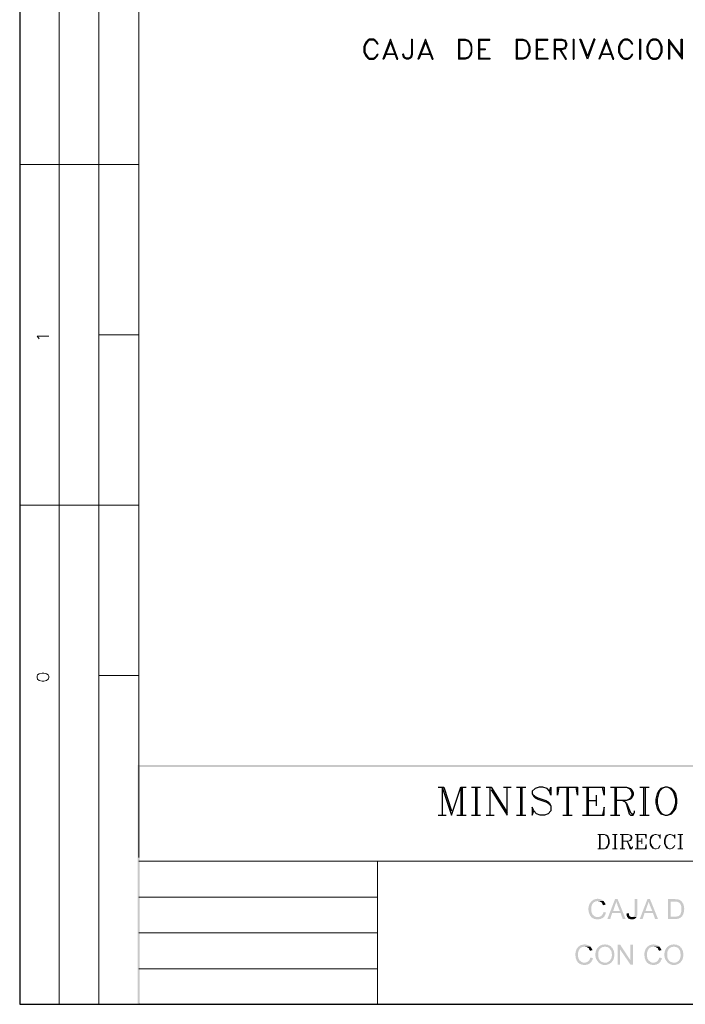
# Model space of a CAD drawing. Header units: millimetres. Extents: x 8 to 202, y 3 to 294.
# Tile 1 of 10: x 8 to 96, y 3 to 133. Entities that reach past the tile are written whole.
import ezdxf

# ---------------------------------------------------------------- set-up
doc = ezdxf.new("R2010")
doc.units = ezdxf.units.MM
doc.layers.add('DGE_CONTORNOS', color=7, linetype='Continuous', lineweight=0)
doc.layers.add('DGE_RELLENO', color=7, linetype='Continuous', lineweight=0)

msp = doc.modelspace()

# ---------------------------------------------------------------- hatches: boundary and pattern name
at = {"layer": 'DGE_RELLENO', "true_color": 0x000000}
for points in [[(23.4527, 34.8263), (23.7067, 34.5723), (201.9723, 34.8263)], [(23.4527, 3.2456), (23.7067, 34.5723), (23.4527, 34.8263)], [(23.7067, 3.3726), (23.4527, 3.2456), (23.7067, 34.5723)], [(23.7067, 34.5723), (201.9723, 34.8263), (201.8453, 34.5723)], [(84.1587, 17.1733), (84.074, 17.1733), (84.0317, 17.131), (83.8623, 17.131), (83.82, 17.0886), (83.7353, 17.0886), (83.6507, 17.0463), (83.6083, 17.0463), (83.5237, 17.0039), (83.4813, 16.9616), (83.439, 16.9193), (83.3543, 16.8769), (83.312, 16.8346), (83.2697, 16.7923), (83.2273, 16.7076), (83.185, 16.6653), (83.1427, 16.623), (83.1003, 16.5383), (83.058, 16.4536), (83.058, 16.4113), (83.0157, 16.3266), (83.0157, 16.2843), (82.9733, 16.1996), (82.9733, 16.0726), (82.931, 15.988), (82.931, 15.6916), (82.9733, 15.607), (82.9733, 15.3953), (83.0157, 15.3106), (83.0157, 15.2683), (83.058, 15.1836), (83.1003, 15.1413), (83.1003, 15.0566), (83.1427, 14.972), (83.185, 14.9296), (83.2273, 14.8873), (83.2697, 14.8026), (83.312, 14.7603), (83.3543, 14.7179), (84.1587, 14.7603), (83.947, 14.7603), (83.9047, 14.8026), (83.82, 14.8026), (83.7777, 14.8449), (83.693, 14.8873), (83.6507, 14.9296), (83.6083, 14.972), (83.566, 15.0143), (83.4813, 15.0566), (83.4813, 15.0989), (83.439, 15.1836), (83.3967, 15.2683), (83.3543, 15.3106), (83.3543, 15.4376), (83.312, 15.5223), (83.312, 16.115), (83.3543, 16.1996), (83.3543, 16.2419), (83.3967, 16.3266), (83.3967, 16.3689), (83.439, 16.4536), (83.4813, 16.4959), (83.5237, 16.5806), (83.566, 16.623), (83.6083, 16.6653), (83.6507, 16.7076), (83.693, 16.7499), (83.7353, 16.7499), (83.82, 16.7923), (83.8623, 16.8346), (84.0317, 16.8346), (84.074, 16.8769), (84.9207, 16.8769), (84.8783, 16.9193), (84.836, 16.9616), (84.7937, 17.0039), (84.7513, 17.0039), (84.6667, 17.0463), (84.6243, 17.0886), (84.5397, 17.0886), (84.455, 17.131), (84.328, 17.131), (84.2433, 17.1733)], [(86.7833, 17.131), (86.4447, 17.131), (85.4287, 14.5063), (85.8097, 14.5063), (86.0637, 15.3106), (87.1643, 15.3106), (86.1907, 15.5646), (86.4447, 16.3266), (86.4447, 16.3689), (86.487, 16.4113), (86.5293, 16.4959), (86.5293, 16.5383), (86.5717, 16.623), (86.5717, 16.7499), (86.614, 16.8346)], [(86.7833, 17.131), (86.614, 16.8346), (86.614, 16.7499), (86.6563, 16.6653), (86.6563, 16.623), (86.6987, 16.5383), (86.741, 16.4536), (86.741, 16.3689), (86.7833, 16.2843), (87.0797, 15.5646), (86.1907, 15.5646), (87.1643, 15.3106), (87.4607, 14.5063), (87.8417, 14.5063)], [(89.3657, 17.131), (89.027, 17.131), (89.027, 15.0566), (88.9847, 14.972), (88.9847, 14.9296), (88.9423, 14.8873), (88.8577, 14.8449), (88.8577, 14.8026), (88.773, 14.8026), (88.7307, 14.7603), (88.646, 14.7603), (89.281, 14.7603), (89.281, 14.8449), (89.3233, 14.8449), (89.3233, 14.9296), (89.3657, 15.0143), (89.3657, 15.3529)], [(91.059, 17.131), (90.7203, 17.131), (89.7043, 14.5063), (90.0853, 14.5063), (90.3393, 15.3106), (91.44, 15.3106), (90.4663, 15.5646), (90.7203, 16.3266), (90.7203, 16.3689), (90.7627, 16.4113), (90.805, 16.4959), (90.805, 16.5383), (90.8473, 16.623), (90.8473, 16.7499), (90.8897, 16.8346)], [(91.059, 17.131), (90.8897, 16.8346), (90.8897, 16.7499), (90.932, 16.6653), (90.932, 16.623), (90.9743, 16.5383), (91.0167, 16.4536), (91.0167, 16.3689), (91.059, 16.2843), (91.3553, 15.5646), (90.4663, 15.5646), (91.44, 15.3106), (91.7363, 14.5063), (92.1173, 14.5063)], [(94.3187, 17.131), (93.4297, 17.131), (93.4297, 14.5063), (94.6573, 14.5063), (94.6997, 14.5486), (94.8267, 14.5486), (94.9113, 14.5909), (94.9537, 14.6333), (95.0383, 14.6333), (95.0807, 14.6756), (95.123, 14.7179), (95.1653, 14.7603), (95.2077, 14.8026), (93.7683, 14.8026), (93.7683, 16.7923), (94.3187, 16.7923), (95.2077, 16.8346), (95.1653, 16.8769), (95.123, 16.9193), (95.0383, 16.9616), (94.996, 17.0039), (94.9113, 17.0463), (94.869, 17.0463), (94.7843, 17.0886), (94.488, 17.0886), (94.4033, 17.131)], [(84.9207, 16.8769), (84.1587, 16.8769), (84.201, 16.8769), (84.2857, 16.8346), (84.4127, 16.8346), (84.4973, 16.7923), (84.5397, 16.7499), (84.582, 16.7499), (84.6243, 16.7076), (84.709, 16.6653), (84.7513, 16.5806), (84.7513, 16.5383), (84.7937, 16.4536), (84.836, 16.4113), (84.8783, 16.3266), (85.217, 16.4113), (85.1747, 16.4536), (85.1747, 16.4959), (85.1323, 16.5806), (85.09, 16.623), (85.0477, 16.7076), (85.0053, 16.7499), (84.963, 16.8346)], [(95.2077, 16.8346), (94.3187, 16.7923), (94.6573, 16.7923), (94.6997, 16.7499), (94.7843, 16.7499), (94.8267, 16.7076), (94.869, 16.6653), (94.9537, 16.623), (94.996, 16.5806), (95.0383, 16.5383), (95.0807, 16.4536), (95.123, 16.4113), (95.123, 16.3689), (95.1653, 16.2843), (95.1653, 16.2419), (95.2077, 16.1573), (95.2077, 15.5223), (95.1653, 15.4376), (95.1653, 15.3106), (95.123, 15.3106), (95.123, 15.2259), (95.0807, 15.1413), (95.0383, 15.0989), (94.996, 15.0566), (94.9537, 15.0143), (94.9113, 14.972), (94.869, 14.9296), (94.7843, 14.8873), (94.6997, 14.8449), (94.5727, 14.8449), (94.488, 14.8026), (93.7683, 14.8026), (95.2077, 14.8026), (95.2923, 14.8449), (95.3347, 14.9296), (95.3347, 14.972), (95.377, 15.0143), (95.4193, 15.0989), (95.4617, 15.1413), (95.4617, 15.2259), (95.504, 15.3106), (95.504, 15.3953), (95.5463, 15.4376), (95.5463, 15.7339), (95.5887, 15.8186), (95.5887, 15.8609), (95.5463, 15.9456), (95.5463, 16.1573), (95.504, 16.2419), (95.504, 16.3689), (95.4617, 16.4536), (95.4617, 16.4959), (95.4193, 16.5383), (95.377, 16.623), (95.3347, 16.6653), (95.2923, 16.7499), (95.25, 16.7923)], [(84.9207, 15.4376), (84.9207, 15.3953), (84.8783, 15.3529), (84.8783, 15.2683), (84.836, 15.1836), (84.7937, 15.1413), (84.7513, 15.0566), (84.709, 15.0143), (84.6667, 14.972), (84.6243, 14.9296), (84.6243, 14.8873), (84.5397, 14.8873), (84.4973, 14.8449), (84.4127, 14.8026), (84.3703, 14.8026), (84.2857, 14.7603), (84.1587, 14.7603), (83.3543, 14.7179), (83.439, 14.6756), (83.4813, 14.6333), (83.5237, 14.5909), (83.6083, 14.5909), (83.6507, 14.5486), (83.7353, 14.5063), (83.8623, 14.5063), (83.947, 14.464), (84.328, 14.464), (84.4127, 14.5063), (84.5397, 14.5063), (84.6243, 14.5486), (84.6667, 14.5909), (84.7513, 14.5909), (84.7937, 14.6333), (84.8783, 14.6756), (84.8783, 14.7179), (84.963, 14.7603), (85.0053, 14.8026), (85.0477, 14.8449), (85.09, 14.9296), (85.09, 14.972), (85.1323, 15.0566), (85.1747, 15.0989), (85.217, 15.1836), (85.217, 15.2683), (85.2593, 15.3529)], [(88.265, 15.2683), (87.9263, 15.2259), (87.9263, 15.1836), (87.9687, 15.0989), (87.9687, 14.9296), (88.011, 14.8873), (88.011, 14.8026), (88.0533, 14.7603), (88.0957, 14.7179), (88.138, 14.6756), (88.138, 14.6333), (88.1803, 14.5909), (88.2227, 14.5486), (88.3073, 14.5486), (88.3497, 14.5063), (88.4343, 14.5063), (88.4767, 14.464), (88.8577, 14.464), (88.9423, 14.5063), (88.9847, 14.5063), (89.0693, 14.5486), (89.1117, 14.5909), (89.1963, 14.6333), (89.2387, 14.7179), (89.281, 14.7603), (88.5613, 14.7603), (88.4767, 14.8026), (88.4343, 14.8449), (88.3497, 14.8873), (88.3497, 14.9296), (88.3073, 14.972), (88.3073, 15.0566), (88.265, 15.0989), (88.265, 15.1836)], [(82.423, 11.1619), (82.3383, 11.1619), (82.296, 11.1196), (82.1267, 11.1196), (82.0843, 11.0773), (81.9997, 11.0773), (81.915, 11.0349), (81.8727, 11.0349), (81.788, 10.9926), (81.7457, 10.9503), (81.7033, 10.9079), (81.6187, 10.8656), (81.5763, 10.8233), (81.534, 10.781), (81.4917, 10.6963), (81.4493, 10.6539), (81.407, 10.6116), (81.3647, 10.5269), (81.3223, 10.4423), (81.3223, 10.3999), (81.28, 10.3153), (81.28, 10.273), (81.2377, 10.1883), (81.2377, 10.0613), (81.1953, 9.9766), (81.1953, 9.6803), (81.2377, 9.5956), (81.2377, 9.3839), (81.28, 9.2993), (81.28, 9.257), (81.3223, 9.1723), (81.3647, 9.13), (81.3647, 9.0453), (81.407, 8.9606), (81.4493, 8.9183), (81.4917, 8.8759), (81.534, 8.7913), (81.5763, 8.7489), (81.6187, 8.7066), (82.423, 8.7489), (82.2113, 8.7489), (82.169, 8.7913), (82.0843, 8.7913), (82.042, 8.8336), (81.9573, 8.8759), (81.915, 8.9183), (81.8727, 8.9606), (81.8303, 9.0029), (81.7457, 9.0453), (81.7457, 9.0876), (81.7033, 9.1723), (81.661, 9.257), (81.6187, 9.2993), (81.6187, 9.4263), (81.5763, 9.5109), (81.5763, 10.1036), (81.6187, 10.1883), (81.6187, 10.2306), (81.661, 10.3153), (81.661, 10.3576), (81.7033, 10.4423), (81.7457, 10.4846), (81.788, 10.5693), (81.8303, 10.6116), (81.8727, 10.6539), (81.915, 10.6963), (81.9573, 10.7386), (81.9997, 10.7386), (82.0843, 10.781), (82.1267, 10.8233), (82.296, 10.8233), (82.3383, 10.8656), (83.185, 10.8656), (83.1427, 10.9079), (83.1003, 10.9503), (83.058, 10.9926), (83.0157, 10.9926), (82.931, 11.0349), (82.8887, 11.0773), (82.804, 11.0773), (82.7193, 11.1196), (82.5923, 11.1196), (82.5077, 11.1619)], [(83.185, 10.8656), (82.423, 10.8656), (82.4653, 10.8656), (82.55, 10.8233), (82.677, 10.8233), (82.7617, 10.781), (82.804, 10.7386), (82.8463, 10.7386), (82.8887, 10.6963), (82.9733, 10.6539), (83.0157, 10.5693), (83.0157, 10.5269), (83.058, 10.4423), (83.1003, 10.3999), (83.1427, 10.3153), (83.4813, 10.3999), (83.439, 10.4423), (83.439, 10.4846), (83.3967, 10.5693), (83.3543, 10.6116), (83.312, 10.6963), (83.2697, 10.7386), (83.2273, 10.8233)], [(84.328, 10.8656), (84.2857, 10.8233), (84.201, 10.781), (84.201, 10.7386), (84.1587, 10.6963), (84.1163, 10.6539), (84.074, 10.6116), (84.0317, 10.5269), (84.0317, 10.4846), (83.9893, 10.4423), (83.947, 10.3576), (83.947, 10.273), (83.9047, 10.2306), (83.9047, 10.0613), (83.8623, 10.0189), (83.8623, 9.5956), (83.9047, 9.5109), (83.9047, 9.3839), (83.947, 9.2993), (83.947, 9.257), (83.9893, 9.1723), (84.0317, 9.13), (84.0317, 9.0876), (84.074, 9.0453), (84.1163, 8.9606), (84.1587, 8.9183), (84.201, 8.8759), (84.2433, 8.7913), (84.2857, 8.7489), (84.328, 8.7066), (84.4127, 8.6643), (84.455, 8.622), (84.4973, 8.622), (84.5397, 8.5796), (84.6243, 8.5373), (84.6667, 8.5373), (84.7513, 8.4949), (84.836, 8.4949), (84.8783, 8.4526), (85.1323, 8.4526), (85.344, 8.4526), (85.4287, 8.4949), (85.471, 8.4949), (85.5557, 8.5373), (85.598, 8.5373), (85.6827, 8.5796), (85.7673, 8.622), (85.8097, 8.6643), (85.8943, 8.7066), (85.9367, 8.7489), (84.963, 8.7489), (84.8783, 8.7913), (84.836, 8.7913), (84.7513, 8.8336), (84.709, 8.8336), (84.6243, 8.8759), (84.582, 8.9183), (84.5397, 8.9606), (84.4973, 9.0029), (84.455, 9.0453), (84.4127, 9.0876), (84.3703, 9.13), (84.3703, 9.1723), (84.328, 9.257), (84.2857, 9.2993), (84.2857, 9.3839), (84.2433, 9.4686), (84.2433, 10.1459), (84.2857, 10.2306), (84.2857, 10.273), (84.328, 10.3576), (84.3703, 10.3999), (84.3703, 10.4423), (84.4127, 10.5269), (84.455, 10.5693), (84.4973, 10.6116), (84.5397, 10.6539), (84.582, 10.6963), (84.6667, 10.7386), (84.709, 10.7386), (84.7513, 10.781), (84.836, 10.8233), (84.963, 10.8233), (85.0477, 10.8656), (85.1323, 10.8656)], [(85.1323, 11.1619), (85.0477, 11.1619), (84.963, 11.1196), (84.7513, 11.1196), (84.6667, 11.0773), (84.6243, 11.0349), (84.5397, 11.0349), (84.4973, 10.9926), (84.4127, 10.9503), (84.3703, 10.9079), (84.328, 10.8656), (85.1747, 10.8656), (85.2593, 10.8233), (85.3863, 10.8233), (85.471, 10.781), (85.5133, 10.7386), (85.598, 10.7386), (85.6403, 10.6963), (85.6827, 10.6539), (85.725, 10.6116), (85.7673, 10.5269), (85.8097, 10.4846), (85.852, 10.3999), (85.8943, 10.3576), (85.9367, 10.3153), (85.9367, 10.2306), (85.979, 10.1883), (85.979, 9.9343), (86.0213, 9.8919), (86.0213, 9.638), (85.979, 9.5533), (85.979, 9.4263), (85.9367, 9.3416), (85.9367, 9.2993), (85.8943, 9.2146), (85.852, 9.1723), (85.852, 9.13), (85.8097, 9.0876), (85.7673, 9.0029), (85.6827, 8.9606), (85.6403, 8.9183), (85.598, 8.8759), (85.5133, 8.8336), (85.471, 8.7913), (85.3863, 8.7913), (85.344, 8.7489), (85.1323, 8.7489), (85.9367, 8.7489), (85.979, 8.7913), (86.0213, 8.8336), (86.0637, 8.9183), (86.106, 8.9606), (86.1483, 9.0029), (86.1907, 9.0876), (86.233, 9.1723), (86.2753, 9.2146), (86.2753, 9.2993), (86.3177, 9.3416), (86.3177, 9.5109), (86.36, 9.5533), (86.36, 10.0189), (86.3177, 10.1036), (86.3177, 10.2306), (86.2753, 10.3153), (86.2753, 10.3576), (86.233, 10.4423), (86.1907, 10.4846), (86.1907, 10.5269), (86.1483, 10.5693), (86.1483, 10.6539), (86.106, 10.6963), (86.0213, 10.7386), (85.979, 10.781), (85.9367, 10.8656), (85.8943, 10.9079), (85.8097, 10.9503), (85.7673, 10.9926), (85.725, 10.9926), (85.6827, 11.0349), (85.598, 11.0349), (85.5557, 11.0773), (85.471, 11.1196), (85.2593, 11.1196), (85.1747, 11.1619)], [(87.122, 11.1196), (86.7833, 11.1196), (86.7833, 8.4949), (87.0797, 8.4949), (87.0797, 10.5269)], [(87.122, 11.1196), (87.0797, 10.5269), (88.4767, 8.4949), (88.4767, 9.0453)], [(88.8153, 11.1196), (88.4767, 11.1196), (88.4767, 8.4949), (88.8153, 8.4949)], [(91.5247, 11.1619), (91.44, 11.1619), (91.3977, 11.1196), (91.2283, 11.1196), (91.186, 11.0773), (91.1013, 11.0773), (91.0167, 11.0349), (90.9743, 11.0349), (90.8897, 10.9926), (90.8473, 10.9503), (90.805, 10.9079), (90.7203, 10.8656), (90.678, 10.8233), (90.6357, 10.781), (90.5933, 10.6963), (90.551, 10.6539), (90.5087, 10.6116), (90.4663, 10.5269), (90.424, 10.4423), (90.424, 10.3999), (90.3817, 10.3153), (90.3817, 10.273), (90.3393, 10.1883), (90.3393, 10.0613), (90.297, 9.9766), (90.297, 9.6803), (90.3393, 9.5956), (90.3393, 9.3839), (90.3817, 9.2993), (90.3817, 9.257), (90.424, 9.1723), (90.4663, 9.13), (90.4663, 9.0453), (90.5087, 8.9606), (90.551, 8.9183), (90.5933, 8.8759), (90.6357, 8.7913), (90.678, 8.7489), (90.7203, 8.7066), (91.5247, 8.7489), (91.313, 8.7489), (91.2707, 8.7913), (91.186, 8.7913), (91.1437, 8.8336), (91.059, 8.8759), (91.0167, 8.9183), (90.9743, 8.9606), (90.932, 9.0029), (90.8473, 9.0453), (90.8473, 9.0876), (90.805, 9.1723), (90.7627, 9.257), (90.7203, 9.2993), (90.7203, 9.4263), (90.678, 9.5109), (90.678, 10.1036), (90.7203, 10.1883), (90.7203, 10.2306), (90.7627, 10.3153), (90.7627, 10.3576), (90.805, 10.4423), (90.8473, 10.4846), (90.8897, 10.5693), (90.932, 10.6116), (90.9743, 10.6539), (91.0167, 10.6963), (91.059, 10.7386), (91.1013, 10.7386), (91.186, 10.781), (91.2283, 10.8233), (91.3977, 10.8233), (91.44, 10.8656), (92.2867, 10.8656), (92.2443, 10.9079), (92.202, 10.9503), (92.1597, 10.9926), (92.1173, 10.9926), (92.0327, 11.0349), (91.9903, 11.0773), (91.9057, 11.0773), (91.821, 11.1196), (91.694, 11.1196), (91.6093, 11.1619)], [(92.2867, 10.8656), (91.5247, 10.8656), (91.567, 10.8656), (91.6517, 10.8233), (91.7787, 10.8233), (91.8633, 10.781), (91.9057, 10.7386), (91.948, 10.7386), (91.9903, 10.6963), (92.075, 10.6539), (92.1173, 10.5693), (92.1173, 10.5269), (92.1597, 10.4423), (92.202, 10.3999), (92.2443, 10.3153), (92.583, 10.3999), (92.5407, 10.4423), (92.5407, 10.4846), (92.4983, 10.5693), (92.456, 10.6116), (92.4137, 10.6963), (92.3713, 10.7386), (92.329, 10.8233)], [(93.4297, 10.8656), (93.3873, 10.8233), (93.3027, 10.781), (93.3027, 10.7386), (93.2603, 10.6963), (93.218, 10.6539), (93.1757, 10.6116), (93.1333, 10.5269), (93.1333, 10.4846), (93.091, 10.4423), (93.0487, 10.3576), (93.0487, 10.273), (93.0063, 10.2306), (93.0063, 10.0613), (92.964, 10.0189), (92.964, 9.5956), (93.0063, 9.5109), (93.0063, 9.3839), (93.0487, 9.2993), (93.0487, 9.257), (93.091, 9.1723), (93.1333, 9.13), (93.1333, 9.0876), (93.1757, 9.0453), (93.218, 8.9606), (93.2603, 8.9183), (93.3027, 8.8759), (93.345, 8.7913), (93.3873, 8.7489), (93.4297, 8.7066), (93.5143, 8.6643), (93.5567, 8.622), (93.599, 8.622), (93.6413, 8.5796), (93.726, 8.5373), (93.7683, 8.5373), (93.853, 8.4949), (93.9377, 8.4949), (93.98, 8.4526), (94.234, 8.4526), (94.4457, 8.4526), (94.5303, 8.4949), (94.5727, 8.4949), (94.6573, 8.5373), (94.6997, 8.5373), (94.7843, 8.5796), (94.869, 8.622), (94.9113, 8.6643), (94.996, 8.7066), (95.0383, 8.7489), (94.0647, 8.7489), (93.98, 8.7913), (93.9377, 8.7913), (93.853, 8.8336), (93.8107, 8.8336), (93.726, 8.8759), (93.6837, 8.9183), (93.6413, 8.9606), (93.599, 9.0029), (93.5567, 9.0453), (93.5143, 9.0876), (93.472, 9.13), (93.472, 9.1723), (93.4297, 9.257), (93.3873, 9.2993), (93.3873, 9.3839), (93.345, 9.4686), (93.345, 10.1459), (93.3873, 10.2306), (93.3873, 10.273), (93.4297, 10.3576), (93.472, 10.3999), (93.472, 10.4423), (93.5143, 10.5269), (93.5567, 10.5693), (93.599, 10.6116), (93.6413, 10.6539), (93.6837, 10.6963), (93.7683, 10.7386), (93.8107, 10.7386), (93.853, 10.781), (93.9377, 10.8233), (94.0647, 10.8233), (94.1493, 10.8656), (94.234, 10.8656)], [(94.234, 11.1619), (94.1493, 11.1619), (94.0647, 11.1196), (93.853, 11.1196), (93.7683, 11.0773), (93.726, 11.0349), (93.6413, 11.0349), (93.599, 10.9926), (93.5143, 10.9503), (93.472, 10.9079), (93.4297, 10.8656), (94.2763, 10.8656), (94.361, 10.8233), (94.488, 10.8233), (94.5727, 10.781), (94.615, 10.7386), (94.6997, 10.7386), (94.742, 10.6963), (94.7843, 10.6539), (94.8267, 10.6116), (94.869, 10.5269), (94.9113, 10.4846), (94.9537, 10.3999), (94.996, 10.3576), (95.0383, 10.3153), (95.0383, 10.2306), (95.0807, 10.1883), (95.0807, 9.9343), (95.123, 9.8919), (95.123, 9.638), (95.0807, 9.5533), (95.0807, 9.4263), (95.0383, 9.3416), (95.0383, 9.2993), (94.996, 9.2146), (94.9537, 9.1723), (94.9537, 9.13), (94.9113, 9.0876), (94.869, 9.0029), (94.7843, 8.9606), (94.742, 8.9183), (94.6997, 8.8759), (94.615, 8.8336), (94.5727, 8.7913), (94.488, 8.7913), (94.4457, 8.7489), (94.234, 8.7489), (95.0383, 8.7489), (95.0807, 8.7913), (95.123, 8.8336), (95.1653, 8.9183), (95.2077, 8.9606), (95.25, 9.0029), (95.2923, 9.0876), (95.3347, 9.1723), (95.377, 9.2146), (95.377, 9.2993), (95.4193, 9.3416), (95.4193, 9.5109), (95.4617, 9.5533), (95.4617, 10.0189), (95.4193, 10.1036), (95.4193, 10.2306), (95.377, 10.3153), (95.377, 10.3576), (95.3347, 10.4423), (95.2923, 10.4846), (95.2923, 10.5269), (95.25, 10.5693), (95.25, 10.6539), (95.2077, 10.6963), (95.123, 10.7386), (95.0807, 10.781), (95.0383, 10.8656), (94.996, 10.9079), (94.9113, 10.9503), (94.869, 10.9926), (94.8267, 10.9926), (94.7843, 11.0349), (94.6997, 11.0349), (94.6573, 11.0773), (94.5727, 11.1196), (94.361, 11.1196), (94.2763, 11.1619)], [(83.185, 9.4263), (83.185, 9.3839), (83.1427, 9.3416), (83.1427, 9.257), (83.1003, 9.1723), (83.058, 9.13), (83.0157, 9.0453), (82.9733, 9.0029), (82.931, 8.9606), (82.8887, 8.9183), (82.8887, 8.8759), (82.804, 8.8759), (82.7617, 8.8336), (82.677, 8.7913), (82.6347, 8.7913), (82.55, 8.7489), (82.423, 8.7489), (81.6187, 8.7066), (81.7033, 8.6643), (81.7457, 8.622), (81.788, 8.5796), (81.8727, 8.5796), (81.915, 8.5373), (81.9997, 8.4949), (82.1267, 8.4949), (82.2113, 8.4526), (82.5923, 8.4526), (82.677, 8.4949), (82.804, 8.4949), (82.8887, 8.5373), (82.931, 8.5796), (83.0157, 8.5796), (83.058, 8.622), (83.1427, 8.6643), (83.1427, 8.7066), (83.2273, 8.7489), (83.2697, 8.7913), (83.312, 8.8336), (83.3543, 8.9183), (83.3543, 8.9606), (83.3967, 9.0453), (83.439, 9.0876), (83.4813, 9.1723), (83.4813, 9.257), (83.5237, 9.3416)], [(92.2867, 9.4263), (92.2867, 9.3839), (92.2443, 9.3416), (92.2443, 9.257), (92.202, 9.1723), (92.1597, 9.13), (92.1173, 9.0453), (92.075, 9.0029), (92.0327, 8.9606), (91.9903, 8.9183), (91.9903, 8.8759), (91.9057, 8.8759), (91.8633, 8.8336), (91.7787, 8.7913), (91.7363, 8.7913), (91.6517, 8.7489), (91.5247, 8.7489), (90.7203, 8.7066), (90.805, 8.6643), (90.8473, 8.622), (90.8897, 8.5796), (90.9743, 8.5796), (91.0167, 8.5373), (91.1013, 8.4949), (91.2283, 8.4949), (91.313, 8.4526), (91.694, 8.4526), (91.7787, 8.4949), (91.9057, 8.4949), (91.9903, 8.5373), (92.0327, 8.5796), (92.1173, 8.5796), (92.1597, 8.622), (92.2443, 8.6643), (92.2443, 8.7066), (92.329, 8.7489), (92.3713, 8.7913), (92.4137, 8.8336), (92.456, 8.9183), (92.456, 8.9606), (92.4983, 9.0453), (92.5407, 9.0876), (92.583, 9.1723), (92.583, 9.257), (92.6253, 9.3416)], [(23.5797, 3.2456), (23.7067, 3.3726), (23.4527, 3.2456)], [(201.9723, 3.2456), (201.8453, 3.3726), (23.5797, 3.2456)], [(201.8453, 3.3726), (23.5797, 3.2456), (23.7067, 3.3726)]]:
    msp.add_hatch(color=7, dxfattribs=at).paths.add_polyline_path(points, flags=0)

# ---------------------------------------------------------------- linework, layer by layer
at = {"layer": 'DGE_CONTORNOS', "lineweight": 25}
for points in [[(201.9723, 293.9063), (7.874, 293.9063), (7.874, 3.2456)], [(55.1603, 130.034), (55.0333, 130.288), (54.7793, 130.542), (54.5677, 130.669), (54.0597, 130.669), (53.8057, 130.542), (53.5517, 130.288), (53.4247, 130.034), (53.2977, 129.653), (53.2977, 129.018), (53.4247, 128.6794), (53.5517, 128.4254), (53.8057, 128.1714), (54.0597, 128.0444), (54.5677, 128.0444), (54.7793, 128.1714), (55.0333, 128.4254), (55.1603, 128.6794)], [(55.1603, 130.034), (55.0333, 130.034), (54.9063, 130.288), (54.7793, 130.415), (54.5677, 130.542), (54.0597, 130.542), (53.8057, 130.415), (53.5517, 130.034), (53.4247, 129.653), (53.4247, 129.018), (53.5517, 128.6794), (53.8057, 128.2984), (54.0597, 128.1714), (54.5677, 128.1714), (54.7793, 128.2984), (54.9063, 128.4254), (55.0333, 128.6794), (55.1603, 128.6794)], [(56.8113, 130.669), (55.7953, 128.0444)], [(56.8113, 130.288), (55.9223, 128.0444), (55.7953, 128.0444)], [(56.8113, 130.288), (57.658, 128.0444), (57.785, 128.0444), (56.8113, 130.669)], [(59.563, 130.669), (59.563, 128.6794), (59.436, 128.2984), (59.182, 128.1714), (58.928, 128.1714), (58.674, 128.2984), (58.547, 128.6794), (58.42, 128.6794)], [(59.563, 130.669), (59.69, 130.669), (59.69, 128.6794), (59.563, 128.2984), (59.436, 128.1714), (59.182, 128.0444), (58.928, 128.0444), (58.674, 128.1714), (58.547, 128.2984), (58.42, 128.6794)], [(61.4257, 130.669), (60.4097, 128.0444)], [(61.4257, 130.288), (60.5367, 128.0444), (60.4097, 128.0444)], [(61.4257, 130.288), (62.3147, 128.0444), (62.4417, 128.0444), (61.4257, 130.669)], [(65.786, 130.669), (65.786, 128.0444)], [(65.786, 130.669), (66.675, 130.669), (67.056, 130.542), (67.31, 130.288), (67.437, 130.034), (67.5217, 129.653), (67.5217, 129.018), (67.437, 128.6794), (67.31, 128.4254), (67.056, 128.1714), (66.675, 128.0444), (65.786, 128.0444)], [(65.913, 130.542), (65.913, 128.1714)], [(65.913, 130.542), (66.675, 130.542), (67.056, 130.415), (67.183, 130.288), (67.31, 130.034), (67.437, 129.653), (67.437, 129.018), (67.31, 128.6794), (67.183, 128.4254), (67.056, 128.2984), (66.675, 128.1714), (65.913, 128.1714)], [(68.4107, 130.669), (68.4107, 128.0444)], [(68.4107, 130.669), (69.9347, 130.669)], [(68.5377, 130.542), (69.9347, 130.542), (69.9347, 130.669)], [(68.5377, 130.542), (68.5377, 128.1714)], [(73.406, 130.669), (73.406, 128.0444)], [(73.406, 130.669), (74.295, 130.669), (74.676, 130.542), (74.93, 130.288), (75.057, 130.034), (75.184, 129.653), (75.184, 129.018), (75.057, 128.6794), (74.93, 128.4254), (74.676, 128.1714), (74.295, 128.0444), (73.406, 128.0444)], [(73.533, 130.542), (73.533, 128.1714)], [(73.533, 130.542), (74.295, 130.542), (74.676, 130.415), (74.803, 130.288), (74.93, 130.034), (75.057, 129.653), (75.057, 129.018), (74.93, 128.6794), (74.803, 128.4254), (74.676, 128.2984), (74.295, 128.1714), (73.533, 128.1714)], [(76.0307, 130.669), (76.0307, 128.0444)], [(76.0307, 130.669), (77.5547, 130.669)], [(76.1577, 130.542), (77.5547, 130.542), (77.5547, 130.669)], [(76.1577, 130.542), (76.1577, 128.1714)], [(78.4013, 130.669), (78.4013, 128.0444)], [(78.4013, 130.669), (79.4173, 130.669), (79.7983, 130.542), (79.9253, 130.415), (80.0523, 130.161), (80.0523, 129.78), (79.9253, 129.526), (79.7983, 129.399), (79.4173, 129.272), (78.5283, 129.272)], [(78.5283, 130.542), (78.5283, 128.0444), (78.4013, 128.0444)], [(78.5283, 130.542), (79.4173, 130.542), (79.7983, 130.415), (79.9253, 130.161), (79.9253, 129.78), (79.7983, 129.526), (79.4173, 129.399), (78.5283, 129.399)], [(80.899, 130.669), (80.899, 128.0444), (81.026, 128.0444)], [(80.899, 130.669), (81.026, 130.669), (81.026, 128.0444)], [(82.804, 128.0444), (81.788, 130.669), (81.915, 130.669), (82.804, 128.4254)], [(83.7777, 130.669), (83.6507, 130.669), (82.804, 128.4254)], [(83.7777, 130.669), (82.804, 128.0444)], [(85.3017, 130.669), (84.2857, 128.0444)], [(85.3017, 130.288), (84.4127, 128.0444), (84.2857, 128.0444)], [(85.3017, 130.288), (86.1483, 128.0444), (86.2753, 128.0444), (85.3017, 130.669)], [(88.773, 130.034), (88.646, 130.288), (88.392, 130.542), (88.138, 130.669), (87.6723, 130.669), (87.4183, 130.542), (87.1643, 130.288), (87.0373, 130.034), (86.9103, 129.653), (86.9103, 129.018), (87.0373, 128.6794), (87.1643, 128.4254), (87.4183, 128.1714), (87.6723, 128.0444), (88.138, 128.0444), (88.392, 128.1714), (88.646, 128.4254), (88.773, 128.6794)], [(88.773, 130.034), (88.646, 130.034), (88.519, 130.288), (88.392, 130.415), (88.138, 130.542), (87.6723, 130.542), (87.4183, 130.415), (87.1643, 130.034), (87.0373, 129.653), (87.0373, 129.018), (87.1643, 128.6794), (87.4183, 128.2984), (87.6723, 128.1714), (88.138, 128.1714), (88.392, 128.2984), (88.519, 128.4254), (88.646, 128.6794), (88.773, 128.6794)], [(89.662, 130.669), (89.662, 128.0444), (89.789, 128.0444)], [(89.662, 130.669), (89.789, 130.669), (89.789, 128.0444)], [(91.3977, 130.669), (91.1437, 130.542), (90.8897, 130.288), (90.7627, 130.034), (90.6357, 129.653), (90.6357, 129.018), (90.7627, 128.6794), (90.8897, 128.4254), (91.1437, 128.1714), (91.3977, 128.0444), (91.9057, 128.0444), (92.1597, 128.1714), (92.4137, 128.4254), (92.5407, 128.6794), (92.6677, 129.018), (92.6677, 129.653), (92.5407, 130.034), (92.4137, 130.288), (92.1597, 130.542), (91.9057, 130.669), (91.3977, 130.669)], [(91.5247, 130.542), (91.1437, 130.415), (90.8897, 130.034), (90.7627, 129.653), (90.7627, 129.018), (90.8897, 128.6794), (91.1437, 128.2984), (91.5247, 128.1714), (91.7787, 128.1714), (92.1597, 128.2984), (92.4137, 128.6794), (92.5407, 129.018), (92.5407, 129.653), (92.4137, 130.034), (92.1597, 130.415), (91.7787, 130.542), (91.5247, 130.542)], [(93.5143, 130.669), (93.5143, 128.0444)], [(93.5143, 130.669), (95.1653, 128.4254), (95.1653, 130.669), (95.2923, 130.669), (95.2923, 128.0444)], [(93.6413, 130.288), (93.6413, 128.0444), (93.5143, 128.0444)], [(93.6413, 130.288), (95.2923, 128.0444)], [(56.1763, 128.764), (57.404, 128.764)], [(60.7907, 128.764), (62.0607, 128.764)], [(68.5377, 129.399), (69.2997, 129.399), (69.2997, 129.272), (68.5377, 129.272)], [(76.1577, 129.399), (76.9197, 129.399), (76.9197, 129.272), (76.1577, 129.272)], [(79.1633, 129.272), (79.9253, 128.0444), (80.0523, 128.0444), (79.2903, 129.272)], [(84.6667, 128.764), (85.8943, 128.764)], [(56.0493, 128.6794), (57.531, 128.6794)], [(60.6637, 128.6794), (62.1877, 128.6794)], [(68.5377, 128.1714), (69.9347, 128.1714), (69.9347, 128.0444), (68.4107, 128.0444)], [(76.1577, 128.1714), (77.5547, 128.1714), (77.5547, 128.0444), (76.0307, 128.0444)], [(84.5397, 128.6794), (86.0213, 128.6794)], [(63.119, 31.9053), (63.8387, 31.9053)], [(63.627, 31.9053), (63.627, 28.2223)], [(63.627, 31.9053), (64.8547, 28.2223), (66.0823, 31.9053), (66.0823, 28.2223)], [(63.8387, 31.9053), (64.8547, 28.7726)], [(66.0823, 31.9053), (66.802, 31.9053)], [(66.2517, 31.9053), (66.2517, 28.2223)], [(67.4793, 31.9053), (68.707, 31.9053)], [(68.0297, 31.9053), (68.0297, 28.2223)], [(68.199, 31.9053), (68.199, 28.2223)], [(69.4267, 31.9053), (70.104, 31.9053)], [(69.9347, 31.9053), (69.9347, 28.2223)], [(70.104, 31.9053), (72.2207, 28.5609)], [(70.104, 31.5666), (72.2207, 28.2223), (72.2207, 31.9053)], [(71.7127, 31.9053), (72.7287, 31.9053)], [(73.4483, 31.9053), (74.676, 31.9053)], [(73.9563, 31.9053), (73.9563, 28.2223)], [(74.1257, 31.9053), (74.1257, 28.2223)], [(77.8087, 31.3973), (77.978, 31.9053), (77.978, 30.847), (77.8087, 31.3973), (77.47, 31.7359), (76.9197, 31.9053), (76.4117, 31.9053), (75.9037, 31.7359), (75.5227, 31.3973), (75.5227, 31.0163), (75.7343, 30.6776), (75.9037, 30.5083), (76.2423, 30.339), (77.3007, 29.9579), (77.6393, 29.7886), (77.978, 29.4499)], [(79.0363, 31.9053), (78.867, 30.847), (78.867, 31.9053), (81.4917, 31.9053), (81.4917, 30.847), (81.3223, 31.9053)], [(80.0947, 31.9053), (80.0947, 28.2223)], [(80.264, 31.9053), (80.264, 28.2223)], [(82.169, 31.9053), (85.0053, 31.9053), (85.0053, 30.847), (84.7937, 31.9053)], [(82.7193, 31.9053), (82.7193, 28.2223)], [(82.8887, 31.9053), (82.8887, 28.2223)], [(85.852, 31.9053), (87.9687, 31.9053), (88.4767, 31.7359), (88.646, 31.5666), (88.8153, 31.1856), (88.8153, 30.847), (88.646, 30.5083), (88.4767, 30.339), (87.9687, 30.1696), (86.5717, 30.1696)], [(86.4023, 31.9053), (86.4023, 28.2223)], [(86.5717, 31.9053), (86.5717, 28.2223)], [(87.9687, 31.9053), (88.3073, 31.7359), (88.4767, 31.5666), (88.646, 31.1856), (88.646, 30.847), (88.4767, 30.5083), (88.3073, 30.339), (87.9687, 30.1696)], [(89.7043, 31.9053), (90.932, 31.9053)], [(90.2123, 31.9053), (90.2123, 28.2223)], [(90.424, 31.9053), (90.424, 28.2223)], [(93.0487, 31.9053), (92.4983, 31.7359), (92.1597, 31.3973), (91.9903, 31.0163), (91.821, 30.339), (91.821, 29.7886), (91.9903, 29.1113), (92.1597, 28.7726), (92.4983, 28.3916), (93.0487, 28.2223), (93.3873, 28.2223), (93.8953, 28.3916), (94.234, 28.7726), (94.4457, 29.1113), (94.615, 29.7886), (94.615, 30.339), (94.4457, 31.0163), (94.234, 31.3973), (93.8953, 31.7359), (93.3873, 31.9053), (93.0487, 31.9053), (92.6677, 31.7359), (92.329, 31.3973), (92.1597, 31.0163), (91.9903, 30.339), (91.9903, 29.7886), (92.1597, 29.1113), (92.329, 28.7726), (92.6677, 28.3916), (93.0487, 28.2223)], [(93.3873, 28.2223), (93.726, 28.3916), (94.0647, 28.7726), (94.234, 29.1113), (94.4457, 29.7886), (94.4457, 30.339), (94.234, 31.0163), (94.0647, 31.3973), (93.726, 31.7359), (93.3873, 31.9053)], [(75.5227, 31.0163), (75.9037, 30.6776), (76.2423, 30.5083), (77.3007, 30.1696), (77.6393, 29.9579), (77.8087, 29.7886), (77.978, 29.4499), (77.978, 28.7726), (77.6393, 28.3916), (77.1313, 28.2223), (76.581, 28.2223), (76.073, 28.3916), (75.7343, 28.7726), (75.5227, 29.2806), (75.5227, 28.2223), (75.7343, 28.7726)], [(82.8887, 30.1696), (83.947, 30.1696)], [(83.947, 30.847), (83.947, 29.4499)], [(87.4183, 30.1696), (87.7993, 29.9579), (87.9687, 29.7886), (88.4767, 28.5609), (88.646, 28.3916), (88.8153, 28.3916), (89.027, 28.5609)], [(87.7993, 29.9579), (87.9687, 29.6193), (88.3073, 28.3916), (88.4767, 28.2223), (88.8153, 28.2223), (89.027, 28.5609), (89.027, 28.7726)], [(82.169, 28.2223), (85.0053, 28.2223), (85.0053, 29.2806), (84.7937, 28.2223)], [(63.119, 28.2223), (64.1773, 28.2223)], [(65.5743, 28.2223), (66.802, 28.2223)], [(67.4793, 28.2223), (68.707, 28.2223)], [(69.4267, 28.2223), (70.485, 28.2223)], [(73.4483, 28.2223), (74.676, 28.2223)], [(79.5443, 28.2223), (80.772, 28.2223)], [(85.852, 28.2223), (87.0797, 28.2223)], [(89.7043, 28.2223), (90.932, 28.2223)], [(7.874, 3.2456), (201.9723, 3.2456)]]:
    msp.add_lwpolyline(points, dxfattribs=at)
at = {"layer": 'DGE_CONTORNOS', "lineweight": 5}
for points in [[(13.081, 293.9063), (13.081, 22.6343)], [(18.3303, 293.9063), (18.3303, 22.6343)], [(23.5797, 293.9063), (23.5797, 22.6343)], [(7.874, 114.1167), (23.5797, 114.1167)], [(23.5797, 91.6377), (18.3303, 91.6377)], [(7.874, 69.1587), (23.5797, 69.1587)], [(13.081, 69.1587), (13.081, 24.2006)], [(23.5797, 46.6797), (18.3303, 46.6797)], [(13.081, 34.6993), (13.081, 3.2456)], [(18.3303, 34.6993), (18.3303, 3.2456)], [(84.1587, 25.6823), (85.0477, 25.6823), (85.3017, 25.5976), (85.5133, 25.4283), (85.598, 25.2166), (85.6827, 24.9626), (85.6827, 24.497), (85.598, 24.2429), (85.5133, 24.0736), (85.3017, 23.8619), (85.0477, 23.7773), (84.1587, 23.7773)], [(84.4127, 25.6823), (84.4127, 23.7773)], [(84.4973, 25.6823), (84.4973, 23.7773)], [(85.0477, 25.6823), (85.217, 25.5976), (85.3863, 25.4283), (85.5133, 25.2166), (85.598, 24.9626), (85.598, 24.497), (85.5133, 24.2429), (85.3863, 24.0736), (85.217, 23.8619), (85.0477, 23.7773)], [(86.106, 25.6823), (86.741, 25.6823)], [(86.4023, 25.6823), (86.4023, 23.7773)], [(86.487, 25.6823), (86.487, 23.7773)], [(87.122, 25.6823), (88.1803, 25.6823), (88.4767, 25.5976), (88.5613, 25.513), (88.646, 25.3013), (88.646, 25.132), (88.5613, 24.9626), (88.4767, 24.8779), (88.1803, 24.7933), (87.4607, 24.7933)], [(87.376, 25.6823), (87.376, 23.7773)], [(87.4607, 25.6823), (87.4607, 23.7773)], [(87.9263, 24.7933), (88.0957, 24.7086), (88.1803, 24.5816), (88.4767, 23.989), (88.5613, 23.8619), (88.646, 23.8619), (88.7307, 23.989)], [(88.0957, 24.7086), (88.1803, 24.497), (88.392, 23.8619), (88.4767, 23.7773), (88.646, 23.7773), (88.7307, 23.989), (88.7307, 24.0736)], [(88.1803, 25.6823), (88.392, 25.5976), (88.4767, 25.513), (88.5613, 25.3013), (88.5613, 25.132), (88.4767, 24.9626), (88.392, 24.8779), (88.1803, 24.7933)], [(89.1117, 25.6823), (90.551, 25.6823), (90.551, 25.132), (90.424, 25.6823)], [(89.3657, 25.6823), (89.3657, 23.7773)], [(89.4503, 25.6823), (89.4503, 23.7773)], [(89.4503, 24.7933), (90.0007, 24.7933)], [(90.0007, 25.132), (90.0007, 24.4123)], [(92.329, 25.4283), (92.4137, 25.132), (92.4137, 25.6823), (92.329, 25.4283), (92.1597, 25.5976), (91.8633, 25.6823), (91.694, 25.6823), (91.44, 25.5976), (91.2707, 25.4283), (91.1437, 25.2166), (91.059, 24.9626), (91.059, 24.497), (91.1437, 24.2429), (91.2707, 24.0736), (91.44, 23.8619), (91.694, 23.7773), (91.8633, 23.7773), (92.1597, 23.8619), (92.329, 24.0736), (92.4137, 24.2429)], [(91.694, 25.6823), (91.5247, 25.5976), (91.3553, 25.4283), (91.2707, 25.2166), (91.1437, 24.9626), (91.1437, 24.497), (91.2707, 24.2429), (91.3553, 24.0736), (91.5247, 23.8619), (91.694, 23.7773)], [(94.234, 25.4283), (94.3187, 25.132), (94.3187, 25.6823), (94.234, 25.4283), (94.0223, 25.5976), (93.7683, 25.6823), (93.599, 25.6823), (93.3027, 25.5976), (93.1333, 25.4283), (93.0487, 25.2166), (92.964, 24.9626), (92.964, 24.497), (93.0487, 24.2429), (93.1333, 24.0736), (93.3027, 23.8619), (93.599, 23.7773), (93.7683, 23.7773), (94.0223, 23.8619), (94.234, 24.0736), (94.3187, 24.2429)], [(93.599, 25.6823), (93.4297, 25.5976), (93.218, 25.4283), (93.1333, 25.2166), (93.0487, 24.9626), (93.0487, 24.497), (93.1333, 24.2429), (93.218, 24.0736), (93.4297, 23.8619), (93.599, 23.7773)], [(94.742, 25.6823), (95.377, 25.6823)], [(95.0383, 25.6823), (95.0383, 23.7773)], [(95.123, 25.6823), (95.123, 23.7773)], [(86.106, 23.7773), (86.741, 23.7773)], [(87.122, 23.7773), (87.757, 23.7773)], [(89.1117, 23.7773), (90.551, 23.7773), (90.551, 24.3276), (90.424, 23.7773)], [(94.742, 23.7773), (95.377, 23.7773)], [(55.0757, 17.3849), (55.118, 17.3849)], [(55.0757, 12.6859), (55.118, 12.6859)], [(55.0757, 7.9446), (55.118, 7.9446)]]:
    msp.add_lwpolyline(points, dxfattribs=at)
at = {"layer": 'DGE_CONTORNOS', "lineweight": 13}
for points in [[(10.4563, 91.1297), (10.3717, 91.2567), (10.16, 91.4684), (11.7263, 91.4684)], [(10.16, 46.3834), (10.2447, 46.1717), (10.4563, 46.0024), (10.8373, 45.9177), (11.049, 45.9177), (11.43, 46.0024), (11.6417, 46.1717), (11.7263, 46.3834), (11.7263, 46.5527), (11.6417, 46.7644), (11.43, 46.8914), (11.049, 46.976), (10.8373, 46.976), (10.4563, 46.8914), (10.2447, 46.7644), (10.16, 46.5527), (10.16, 46.3834)], [(55.0757, 22.1263), (55.0757, 3.2456)], [(55.0757, 17.3849), (23.5797, 17.3849)], [(55.0757, 12.6859), (23.5797, 12.6859)], [(55.0757, 7.9446), (23.5797, 7.9446)]]:
    msp.add_lwpolyline(points, dxfattribs=at)
at = {"layer": 'DGE_CONTORNOS', "lineweight": 9}
msp.add_lwpolyline([(23.5797, 22.1263), (201.9723, 22.1263)], dxfattribs=at)

doc.saveas('drawing.dxf')
